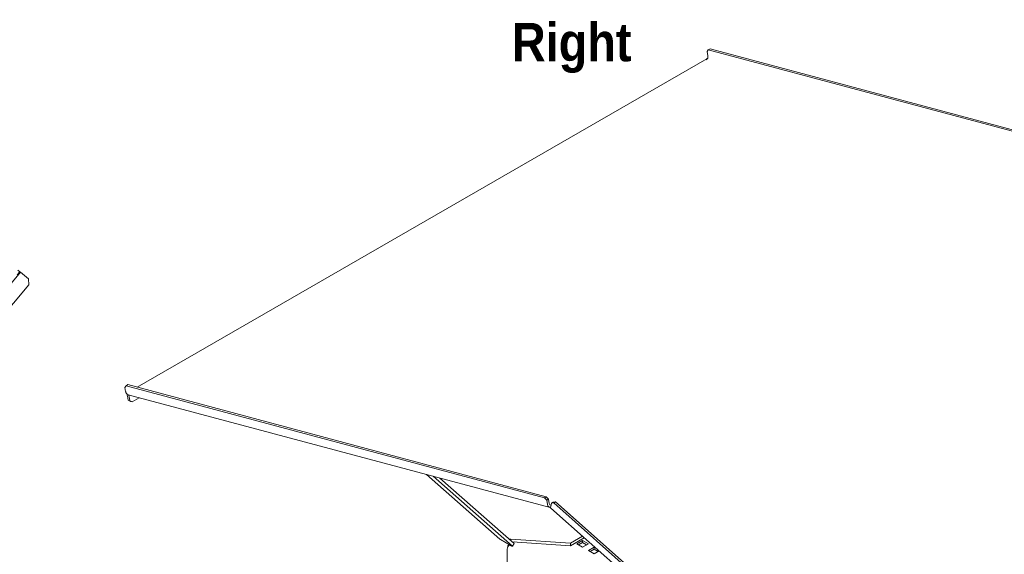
# Paper-space layout '4' of a CAD drawing. Header units: inches. Extents: x 1 to 109, y 1 to 85.
# Tile 44 of 46: x 66 to 90, y 34 to 47. Entities that reach past the tile are written whole.
import ezdxf

# ---------------------------------------------------------------- set-up
doc = ezdxf.new("R2010")
doc.units = ezdxf.units.IN
doc.header["$MEASUREMENT"] = 0
doc.styles.add('SLDTEXTSTYLE1', font='GOTHICB.TTF', dxfattribs={"width": 0.913})

psp = doc.layouts.new('4')

# ---------------------------------------------------------------- linework, layer by layer
at = {"color": 7, "linetype": 'Continuous', "lineweight": 15, "ltscale": 5}
for p, q in [((83.007, 46.599), (82.977, 46.556)), ((82.998, 46.453), (82.977, 46.556)), ((83.05, 46.623), (83.007, 46.599)), ((83.007, 46.599), (93.242, 43.857)), ((83.05, 46.623), (93.285, 43.881)), ((82.969, 46.382), (69.042, 38.342)), ((66.128, 41.207), (66.174, 41.168)), ((66.174, 41.168), (66.109, 41.092)), ((66.384, 40.991), (66.189, 41.155)), ((66.397, 40.85), (66.384, 40.991)), ((57.204, 29.895), (66.397, 40.85)), ((68.77, 38.379), (68.74, 38.337)), ((68.74, 38.337), (68.761, 38.234)), ((68.812, 38.404), (68.77, 38.379)), ((79.005, 35.638), (68.77, 38.379)), ((79.047, 35.662), (68.812, 38.404)), ((68.803, 38.126), (68.824, 38.023)), ((68.821, 38.159), (79.138, 35.395)), ((68.844, 38.115), (68.865, 38.012)), ((68.918, 37.983), (69.095, 38.085)), ((68.824, 38.023), (68.865, 38.012)), ((68.877, 37.994), (68.824, 38.023)), ((68.865, 38.012), (68.918, 37.983)), ((68.918, 37.983), (68.877, 37.994)), ((76.119, 36.204), (77.913, 34.621)), ((76.281, 36.161), (78.218, 34.451)), ((76.441, 36.118), (78.259, 34.513)), ((79.005, 35.638), (79.047, 35.662)), ((79.057, 35.573), (79.005, 35.638)), ((79.047, 35.662), (79.099, 35.598)), ((79.099, 35.598), (79.057, 35.573)), ((79.078, 35.47), (79.057, 35.573)), ((79.12, 35.495), (79.099, 35.598)), ((79.176, 35.505), (79.155, 35.426)), ((79.176, 35.505), (79.218, 35.529)), ((79.228, 35.509), (79.176, 35.505)), ((79.218, 35.529), (79.27, 35.534)), ((79.27, 35.534), (79.228, 35.509)), ((89.463, 26.434), (79.228, 35.509)), ((89.505, 26.458), (79.27, 35.534)), ((79.161, 35.38), (89.477, 26.232)), ((79.587, 35.002), (79.586, 34.996)), ((79.605, 34.986), (79.603, 34.984)), ((79.638, 34.523), (79.934, 34.694)), ((77.926, 34.612), (77.913, 34.621)), ((78.202, 34.453), (77.926, 34.612)), ((78.103, 34.436), (78.103, 34.43)), ((78.144, 34.486), (78.12, 34.472)), ((78.146, 34.477), (78.16, 34.468)), ((78.182, 34.622), (78.182, 34.582)), ((78.182, 34.622), (79.638, 34.523)), ((78.202, 34.453), (78.218, 34.451)), ((78.208, 34.559), (79.638, 34.462)), ((78.218, 34.451), (78.259, 34.513)), ((78.263, 34.555), (78.232, 34.537)), ((79.638, 34.462), (79.976, 34.657)), ((79.638, 34.523), (79.638, 34.462)), ((79.792, 34.511), (79.933, 34.593)), ((79.933, 34.429), (79.792, 34.511)), ((79.834, 34.486), (79.933, 34.544)), ((79.933, 34.593), (80.075, 34.511)), ((79.933, 34.593), (79.933, 34.544)), ((79.933, 34.544), (80.033, 34.486)), ((80.075, 34.511), (79.933, 34.429)), ((80.075, 34.348), (80.216, 34.429)), ((80.216, 34.429), (80.264, 34.402)), ((80.216, 34.429), (80.216, 34.38)), ((78.089, 33.836), (78.089, 34.379)), ((80.216, 34.266), (80.075, 34.348)), ((80.117, 34.323), (80.216, 34.38)), ((80.216, 34.38), (80.315, 34.323)), ((80.338, 34.336), (80.216, 34.266))]:
    psp.add_line(p, q, dxfattribs=at)
at = {"color": 8, "linetype": 'Continuous', "lineweight": 15, "ltscale": 5}
psp.add_line((60.763, 34.689), (66.189, 41.155), dxfattribs=at)
at = {"color": 7, "linetype": 'Continuous', "lineweight": 15, "ltscale": 5, "flags": 128}
for points in [[(82.969, 46.382), (82.979, 46.386), (82.989, 46.388)], [(66.189, 41.155), (66.186, 41.158), (66.183, 41.16), (66.181, 41.162), (66.178, 41.164), (66.176, 41.166), (66.175, 41.167), (66.174, 41.168), (66.174, 41.168)], [(68.8, 38.169), (68.8, 38.149), (68.803, 38.126)], [(78.143, 34.475), (78.137, 34.476), (78.129, 34.476), (78.121, 34.473), (78.115, 34.469), (78.11, 34.463), (78.106, 34.455), (78.104, 34.446), (78.103, 34.436)]]:
    psp.add_lwpolyline(points, dxfattribs=at)
at = {"color": 7, "linetype": 'Continuous', "lineweight": 15, "ltscale": 25}
for centre, radius, start, end in [((82.905, 46.434), 0.0953, 304.5342, 11.6307), ((68.853, 38.246), 0.0923, 187.2766, 250.3139), ((68.903, 38.131), 0.0617, 159.4528, 194.661), ((79.164, 35.479), 0.0864, 185.4825, 262.7721), ((79.168, 35.499), 0.0481, 185.5135, 262.2149), ((79.194, 35.408), 0.0434, 155.1813, 219.4515), ((79.672, 35.086), 0.124, 212.6729, 244.2), ((78.212, 34.373), 0.123, 122.6055, 177.3945)]:
    psp.add_arc(centre, radius, start, end, dxfattribs=at)
at = {"color": 7, "linetype": 'Continuous', "lineweight": 15, "ltscale": 5}
psp.add_open_spline([(78.134, 34.624), (78.139, 34.623), (78.154, 34.62), (78.171, 34.621), (78.182, 34.622)], degree=3, knots=[0, 0, 0, 0, 0.324819, 1, 1, 1, 1], dxfattribs=at)

# ---------------------------------------------------------------- texts
at = {"color": 7, "linetype": 'Continuous', "lineweight": 0, "ltscale": 5, "insert": (78.205, 47.256), "char_height": 0.9375, "attachment_point": 1, "style": 'SLDTEXTSTYLE1'}
psp.add_mtext('Right', dxfattribs=at)

doc.saveas('drawing.dxf')
